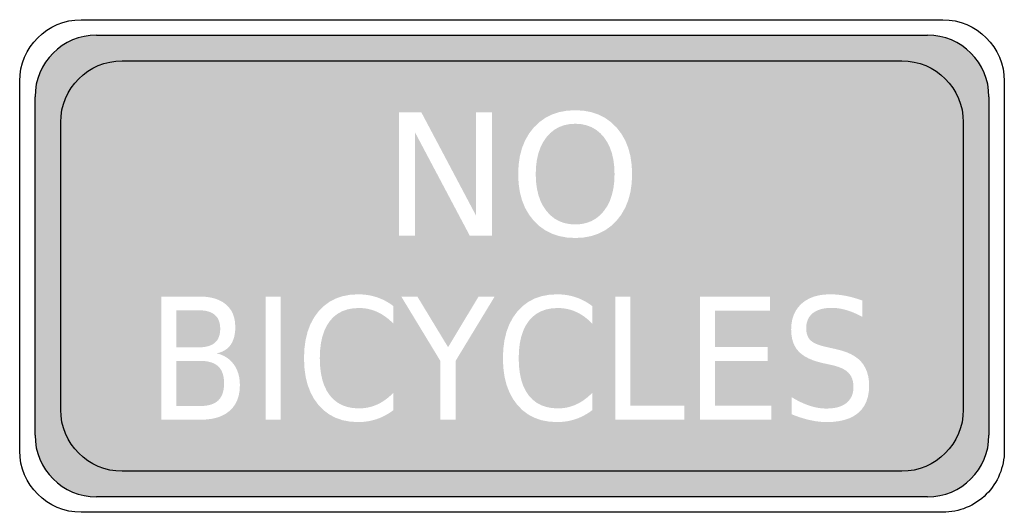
# Model space of a CAD drawing. Header units: inches. Extents: x -0.5 to 0.5, y -0.25 to 0.25.
import ezdxf

# ---------------------------------------------------------------- set-up
doc = ezdxf.new("R2010")
doc.units = ezdxf.units.IN
doc.header["$MEASUREMENT"] = 0

msp = doc.modelspace()

# ---------------------------------------------------------------- hatches: boundary and pattern name
h = msp.add_hatch(color=7)
h.paths.add_polyline_path([(0.43809, 0.23223), (0.44579, 0.22962), (0.45308, 0.22602), (0.45988, 0.22149), (0.46607, 0.21607), (0.47149, 0.20988), (0.47602, 0.20308), (0.47962, 0.19579), (0.48223, 0.18809), (0.48383, 0.18009), (0.48437, 0.17187), (0.48437, -0.17188), (0.48383, -0.18009), (0.48223, -0.1881), (0.47962, -0.19579), (0.47602, -0.20309), (0.47149, -0.20988), (0.46607, -0.21607), (0.45988, -0.2215), (0.45308, -0.22603), (0.44579, -0.22962), (0.43809, -0.23224), (0.43009, -0.23383), (0.42187, -0.23438), (-0.42188, -0.23438), (-0.43036, -0.23381), (-0.43849, -0.23214), (-0.4462, -0.22947), (-0.45342, -0.22584), (-0.46007, -0.22135), (-0.46607, -0.21607), (-0.47135, -0.21007), (-0.47584, -0.20342), (-0.47946, -0.1962), (-0.48214, -0.18849), (-0.48381, -0.18036), (-0.48438, -0.17188), (-0.48438, 0.17187), (-0.48381, 0.18035), (-0.48214, 0.18849), (-0.47946, 0.1962), (-0.47584, 0.20342), (-0.47135, 0.21007), (-0.46607, 0.21607), (-0.46007, 0.22135), (-0.45342, 0.22584), (-0.4462, 0.22946), (-0.43849, 0.23214), (-0.43036, 0.2338), (-0.42188, 0.23437), (0.42187, 0.23437), (0.43009, 0.23383), (0.43809, 0.23223)])
h.paths.add_polyline_path([(-0.12312, -0.05593), (-0.12053, -0.05847), (-0.12053, -0.04064), (-0.12317, -0.03874), (-0.12587, -0.03701), (-0.12864, -0.03544), (-0.13146, -0.03403), (-0.13435, -0.0328), (-0.13729, -0.03172), (-0.1403, -0.03081), (-0.14337, -0.03007), (-0.14651, -0.02949), (-0.14972, -0.02908), (-0.15298, -0.02883), (-0.15632, -0.02875), (-0.16453, -0.02923), (-0.17214, -0.03068), (-0.17915, -0.03309), (-0.18555, -0.03647), (-0.19136, -0.04081), (-0.19656, -0.04612), (-0.20105, -0.05227), (-0.20472, -0.05912), (-0.20758, -0.06669), (-0.20962, -0.07496), (-0.21084, -0.08394), (-0.21125, -0.09364), (-0.21084, -0.1033), (-0.20962, -0.11226), (-0.20758, -0.12052), (-0.20472, -0.12807), (-0.20105, -0.13492), (-0.19656, -0.14107), (-0.19136, -0.14637), (-0.18555, -0.15072), (-0.17915, -0.1541), (-0.17214, -0.15651), (-0.16453, -0.15796), (-0.15632, -0.15844), (-0.15303, -0.15835), (-0.1498, -0.1581), (-0.14663, -0.15769), (-0.14351, -0.1571), (-0.14045, -0.15635), (-0.13744, -0.15542), (-0.13449, -0.15434), (-0.13159, -0.15308), (-0.12875, -0.15166), (-0.12596, -0.15007), (-0.12321, -0.14831), (-0.12053, -0.14638), (-0.12053, -0.12872), (-0.12312, -0.13126), (-0.12576, -0.13357), (-0.12847, -0.13567), (-0.13123, -0.13754), (-0.13404, -0.13918), (-0.13691, -0.14061), (-0.13985, -0.14181), (-0.14284, -0.14279), (-0.14589, -0.14356), (-0.149, -0.1441), (-0.15218, -0.14443), (-0.15541, -0.14454), (-0.16159, -0.14418), (-0.16727, -0.14308), (-0.17244, -0.14126), (-0.17711, -0.13872), (-0.18128, -0.13544), (-0.18495, -0.13144), (-0.18808, -0.12675), (-0.19064, -0.12141), (-0.19264, -0.11544), (-0.19406, -0.10881), (-0.19491, -0.10155), (-0.1952, -0.09364), (-0.19491, -0.0857), (-0.19406, -0.07841), (-0.19264, -0.07177), (-0.19064, -0.06578), (-0.18808, -0.06044), (-0.18495, -0.05575), (-0.18128, -0.05175), (-0.17711, -0.04847), (-0.17244, -0.04592), (-0.16727, -0.0441), (-0.16159, -0.04301), (-0.15541, -0.04265), (-0.15218, -0.04276), (-0.149, -0.04309), (-0.14589, -0.04363), (-0.14284, -0.0444), (-0.13985, -0.04538), (-0.13691, -0.04658), (-0.13404, -0.04801), (-0.13123, -0.04965), (-0.12847, -0.05152), (-0.12576, -0.05362), (-0.12312, -0.05593)], flags=0)
h.paths.add_polyline_path([(0.0789, -0.05593), (0.08149, -0.05847), (0.08149, -0.04064), (0.07885, -0.03874), (0.07615, -0.03701), (0.07338, -0.03544), (0.07056, -0.03403), (0.06767, -0.0328), (0.06473, -0.03172), (0.06172, -0.03081), (0.05864, -0.03007), (0.0555, -0.02949), (0.0523, -0.02908), (0.04903, -0.02883), (0.0457, -0.02875), (0.03749, -0.02923), (0.02988, -0.03068), (0.02287, -0.03309), (0.01646, -0.03647), (0.01066, -0.04081), (0.00546, -0.04612), (0.00097, -0.05227), (-0.0027, -0.05912), (-0.00556, -0.06669), (-0.0076, -0.07496), (-0.00882, -0.08394), (-0.00923, -0.09364), (-0.00882, -0.1033), (-0.0076, -0.11226), (-0.00556, -0.12052), (-0.0027, -0.12807), (0.00097, -0.13492), (0.00546, -0.14107), (0.01066, -0.14637), (0.01646, -0.15072), (0.02287, -0.1541), (0.02988, -0.15651), (0.03749, -0.15796), (0.0457, -0.15844), (0.04899, -0.15835), (0.05222, -0.1581), (0.05539, -0.15769), (0.05851, -0.1571), (0.06157, -0.15635), (0.06458, -0.15542), (0.06753, -0.15434), (0.07042, -0.15308), (0.07327, -0.15166), (0.07606, -0.15007), (0.0788, -0.14831), (0.08149, -0.14638), (0.08149, -0.12872), (0.0789, -0.13126), (0.07625, -0.13357), (0.07355, -0.13567), (0.07079, -0.13754), (0.06798, -0.13918), (0.0651, -0.14061), (0.06217, -0.14181), (0.05918, -0.14279), (0.05613, -0.14356), (0.05301, -0.1441), (0.04984, -0.14443), (0.0466, -0.14454), (0.04043, -0.14418), (0.03475, -0.14308), (0.02957, -0.14126), (0.0249, -0.13872), (0.02073, -0.13544), (0.01707, -0.13144), (0.01393, -0.12675), (0.01137, -0.12141), (0.00938, -0.11544), (0.00796, -0.10881), (0.0071, -0.10155), (0.00682, -0.09364), (0.0071, -0.0857), (0.00796, -0.07841), (0.00938, -0.07177), (0.01137, -0.06578), (0.01393, -0.06044), (0.01707, -0.05575), (0.02073, -0.05175), (0.0249, -0.04847), (0.02957, -0.04592), (0.03475, -0.0441), (0.04043, -0.04301), (0.0466, -0.04265), (0.04984, -0.04276), (0.05301, -0.04309), (0.05613, -0.04363), (0.05918, -0.0444), (0.06217, -0.04538), (0.0651, -0.04658), (0.06798, -0.04801), (0.07079, -0.04965), (0.07355, -0.05152), (0.07625, -0.05362), (0.0789, -0.05593)], flags=0)
h.paths.add_polyline_path([(0.35306, -0.05014), (0.35592, -0.05161), (0.35592, -0.03511), (0.35307, -0.0341), (0.35024, -0.03317), (0.34743, -0.03233), (0.34464, -0.03158), (0.34187, -0.03092), (0.33912, -0.03034), (0.33639, -0.02985), (0.33368, -0.02946), (0.33098, -0.02915), (0.3283, -0.02893), (0.32564, -0.02879), (0.32299, -0.02875), (0.31706, -0.02902), (0.31157, -0.02981), (0.30652, -0.03114), (0.30191, -0.03299), (0.29775, -0.03538), (0.29402, -0.03829), (0.29081, -0.04167), (0.28818, -0.04544), (0.28614, -0.0496), (0.28468, -0.05415), (0.2838, -0.05909), (0.28351, -0.06442), (0.28372, -0.06901), (0.28436, -0.07326), (0.28541, -0.07716), (0.28689, -0.08071), (0.28879, -0.08392), (0.29112, -0.08677), (0.29392, -0.08933), (0.29724, -0.09165), (0.30109, -0.09374), (0.30545, -0.09559), (0.31035, -0.0972), (0.31576, -0.09858), (0.32503, -0.10059), (0.32872, -0.10152), (0.33204, -0.1026), (0.335, -0.10383), (0.3376, -0.1052), (0.33984, -0.10671), (0.34172, -0.10837), (0.34327, -0.11021), (0.34454, -0.11228), (0.34553, -0.11457), (0.34624, -0.11708), (0.34666, -0.11981), (0.34681, -0.12277), (0.34661, -0.12615), (0.34602, -0.12927), (0.34503, -0.13211), (0.34366, -0.13468), (0.34189, -0.13698), (0.33972, -0.13901), (0.3372, -0.14075), (0.33434, -0.14218), (0.33115, -0.14328), (0.32763, -0.14408), (0.32378, -0.14455), (0.3196, -0.14471), (0.31673, -0.14463), (0.31384, -0.14438), (0.31094, -0.14398), (0.30802, -0.14341), (0.30508, -0.14267), (0.30212, -0.14178), (0.29915, -0.14072), (0.29615, -0.13951), (0.29314, -0.13814), (0.2901, -0.13661), (0.28704, -0.13492), (0.28396, -0.13307), (0.28396, -0.15048), (0.28716, -0.15174), (0.29032, -0.15289), (0.29345, -0.15394), (0.29654, -0.15488), (0.29959, -0.15571), (0.30261, -0.15643), (0.30558, -0.15704), (0.3085, -0.15755), (0.31136, -0.15794), (0.31417, -0.15822), (0.31691, -0.15838), (0.3196, -0.15844), (0.32638, -0.15818), (0.33258, -0.1574), (0.33822, -0.15609), (0.3433, -0.15427), (0.3478, -0.15193), (0.35174, -0.14906), (0.35509, -0.14569), (0.35783, -0.14183), (0.35996, -0.13749), (0.36149, -0.13265), (0.3624, -0.12733), (0.3627, -0.12152), (0.36248, -0.11661), (0.3618, -0.11204), (0.36068, -0.10782), (0.3591, -0.10393), (0.35708, -0.10039), (0.3546, -0.09719), (0.35166, -0.09432), (0.34821, -0.09175), (0.34427, -0.08948), (0.33983, -0.08752), (0.3349, -0.08586), (0.32947, -0.08451), (0.32028, -0.08242), (0.31633, -0.08151), (0.31283, -0.08051), (0.30978, -0.07941), (0.30717, -0.07823), (0.30501, -0.07696), (0.30329, -0.07559), (0.30192, -0.07407), (0.3008, -0.07232), (0.29993, -0.07035), (0.2993, -0.06815), (0.29893, -0.06573), (0.29881, -0.06308), (0.29899, -0.05991), (0.29956, -0.05699), (0.30049, -0.05433), (0.3018, -0.05191), (0.30349, -0.04975), (0.30555, -0.04784), (0.30796, -0.0462), (0.31068, -0.04486), (0.31372, -0.04382), (0.31707, -0.04308), (0.32074, -0.04263), (0.32473, -0.04248), (0.32713, -0.04254), (0.32956, -0.04273), (0.33202, -0.04305), (0.33451, -0.04349), (0.33702, -0.04405), (0.33957, -0.04474), (0.34216, -0.04556), (0.3448, -0.04651), (0.3475, -0.04759), (0.35025, -0.0488), (0.35306, -0.05014)], flags=0)
h.paths.add_polyline_path([(-0.30186, -0.03302), (-0.30655, -0.0319), (-0.31169, -0.03123), (-0.31727, -0.03101), (-0.35615, -0.03101), (-0.35615, -0.15601), (-0.31576, -0.15601), (-0.3097, -0.15576), (-0.30412, -0.155), (-0.29902, -0.15373), (-0.2944, -0.15195), (-0.29026, -0.14967), (-0.2866, -0.14688), (-0.28347, -0.14363), (-0.28091, -0.13995), (-0.27892, -0.13585), (-0.27749, -0.13133), (-0.27664, -0.12638), (-0.27635, -0.12101), (-0.27653, -0.11689), (-0.27704, -0.113), (-0.27791, -0.10935), (-0.27912, -0.10593), (-0.28067, -0.10274), (-0.28257, -0.09979), (-0.28478, -0.09712), (-0.28727, -0.09477), (-0.29004, -0.09275), (-0.29309, -0.09105), (-0.29641, -0.08967), (-0.30001, -0.08861), (-0.29702, -0.08791), (-0.29429, -0.08693), (-0.2918, -0.08566), (-0.28956, -0.08411), (-0.28758, -0.08228), (-0.28585, -0.08016), (-0.28437, -0.07777), (-0.28317, -0.07511), (-0.28223, -0.0722), (-0.28156, -0.06903), (-0.28116, -0.0656), (-0.28102, -0.0619), (-0.28129, -0.05715), (-0.28207, -0.05278), (-0.28338, -0.04878), (-0.28521, -0.04516), (-0.28757, -0.04192), (-0.29044, -0.03905), (-0.29381, -0.03659), (-0.29761, -0.03458), (-0.30186, -0.03302)], flags=0)
h.paths.add_polyline_path([(-0.25028, -0.15601), (-0.23506, -0.15601), (-0.23506, -0.03101), (-0.25028, -0.03101), (-0.25028, -0.15601)], flags=0)
h.paths.add_polyline_path([(-0.06492, -0.08242), (-0.09611, -0.03101), (-0.11246, -0.03101), (-0.07268, -0.09648), (-0.07268, -0.15601), (-0.05738, -0.15601), (-0.05738, -0.09648), (-0.0176, -0.03101), (-0.03395, -0.03101), (-0.06492, -0.08242)], flags=0)
h.paths.add_polyline_path([(0.12022, -0.14178), (0.12022, -0.03101), (0.105, -0.03101), (0.105, -0.15601), (0.175, -0.15601), (0.175, -0.14178), (0.12022, -0.14178)], flags=0)
h.paths.add_polyline_path([(0.26211, -0.04524), (0.26211, -0.03101), (0.19098, -0.03101), (0.19098, -0.15601), (0.26347, -0.15601), (0.26347, -0.14178), (0.2062, -0.14178), (0.2062, -0.09648), (0.25977, -0.09648), (0.25977, -0.08225), (0.2062, -0.08225), (0.2062, -0.04524), (0.26211, -0.04524)], flags=0)
h.paths.add_polyline_path([(0.09458, 0.15029), (0.08787, 0.15371), (0.08057, 0.15616), (0.07269, 0.15763), (0.06422, 0.15812), (0.05572, 0.15763), (0.04781, 0.15616), (0.04049, 0.15371), (0.03376, 0.15029), (0.02762, 0.14588), (0.02206, 0.1405), (0.01724, 0.13429), (0.01329, 0.12741), (0.01022, 0.11987), (0.00803, 0.11166), (0.00672, 0.10278), (0.00628, 0.09323), (0.00672, 0.08369), (0.00803, 0.07482), (0.01022, 0.06661), (0.01329, 0.05908), (0.01724, 0.05221), (0.02206, 0.04601), (0.02762, 0.04064), (0.03376, 0.03625), (0.04049, 0.03283), (0.04781, 0.03039), (0.05572, 0.02892), (0.06422, 0.02843), (0.07269, 0.02892), (0.08057, 0.03039), (0.08787, 0.03284), (0.09458, 0.03627), (0.10071, 0.04067), (0.10624, 0.04606), (0.11105, 0.05226), (0.11499, 0.05913), (0.11805, 0.06666), (0.12024, 0.07486), (0.12155, 0.08371), (0.12199, 0.09323), (0.12155, 0.10278), (0.12024, 0.11166), (0.11805, 0.11987), (0.11499, 0.12741), (0.11105, 0.13429), (0.10624, 0.1405), (0.10071, 0.14588), (0.09458, 0.15029)], flags=0)
h.paths.add_polyline_path([(-0.02018, 0.03086), (-0.02018, 0.15586), (-0.03659, 0.15586), (-0.03659, 0.05129), (-0.09201, 0.15586), (-0.11479, 0.15586), (-0.11479, 0.03086), (-0.09838, 0.03086), (-0.09838, 0.13543), (-0.04295, 0.03086), (-0.02018, 0.03086)], flags=0)
for points in [[(0.04302, 0.13829), (0.04769, 0.14096), (0.05278, 0.14286), (0.05829, 0.14401), (0.06422, 0.14439), (0.07014, 0.14401), (0.07564, 0.14286), (0.08072, 0.14096), (0.08537, 0.13829), (0.08959, 0.13485), (0.09339, 0.13066), (0.09668, 0.12581), (0.09937, 0.1204), (0.10146, 0.11444), (0.10296, 0.10792), (0.10385, 0.10086), (0.10415, 0.09323), (0.10385, 0.08564), (0.10296, 0.07859), (0.10146, 0.07209), (0.09937, 0.06615), (0.09668, 0.06075), (0.09339, 0.05589), (0.08959, 0.0517), (0.08537, 0.04827), (0.08072, 0.0456), (0.07564, 0.04369), (0.07014, 0.04254), (0.06422, 0.04216), (0.05829, 0.04254), (0.05278, 0.04369), (0.04769, 0.0456), (0.04302, 0.04827), (0.03878, 0.0517), (0.03495, 0.05589), (0.03164, 0.06075), (0.02893, 0.06615), (0.02682, 0.07209), (0.02532, 0.07859), (0.02441, 0.08564), (0.02411, 0.09323), (0.02441, 0.10086), (0.02532, 0.10792), (0.02682, 0.11444), (0.02893, 0.1204), (0.03164, 0.12581), (0.03495, 0.13066), (0.03878, 0.13485), (0.04302, 0.13829)], [(-0.3116, -0.08207), (-0.31484, -0.08246), (-0.3184, -0.08258), (-0.34093, -0.08258), (-0.34093, -0.04491), (-0.3184, -0.04491), (-0.31484, -0.04504), (-0.3116, -0.04543), (-0.30867, -0.04608), (-0.30606, -0.04699), (-0.30376, -0.04816), (-0.30178, -0.0496), (-0.30011, -0.05129), (-0.29875, -0.05325), (-0.29769, -0.05548), (-0.29693, -0.05797), (-0.29647, -0.06073), (-0.29632, -0.06375), (-0.29647, -0.06679), (-0.29693, -0.06957), (-0.29769, -0.07207), (-0.29875, -0.0743), (-0.30011, -0.07625), (-0.30178, -0.07794), (-0.30376, -0.07936), (-0.30606, -0.08052), (-0.30867, -0.08142), (-0.3116, -0.08207)], [(-0.3126, -0.14196), (-0.31652, -0.14211), (-0.34093, -0.14211), (-0.34093, -0.09632), (-0.31652, -0.09632), (-0.3126, -0.09647), (-0.30903, -0.09693), (-0.30582, -0.09771), (-0.30297, -0.09879), (-0.30047, -0.10018), (-0.29832, -0.10188), (-0.29651, -0.10391), (-0.29503, -0.10628), (-0.29388, -0.10899), (-0.29306, -0.11204), (-0.29257, -0.11544), (-0.2924, -0.11917), (-0.29257, -0.12289), (-0.29306, -0.12627), (-0.29388, -0.12931), (-0.29503, -0.13203), (-0.29651, -0.13441), (-0.29832, -0.13646), (-0.30047, -0.13819), (-0.30297, -0.1396), (-0.30582, -0.1407), (-0.30903, -0.14148), (-0.3126, -0.14196)]]:
    msp.add_hatch(color=7).paths.add_polyline_path(points)

# ---------------------------------------------------------------- linework, layer by layer
at = {"color": 7}
for p, q in [((-0.42188, 0.23437), (0.42187, 0.23437)), ((-0.48438, -0.17188), (-0.48438, 0.17187)), ((0.48437, 0.17187), (0.48437, -0.17188)), ((0.42187, -0.23438), (-0.42188, -0.23438))]:
    msp.add_line(p, q, dxfattribs=at)
for points in [[(-0.4375, 0.25), (0.4375, 0.25)], [(-0.39583, 0.20833), (0.39583, 0.20833)], [(-0.5, -0.1875), (-0.5, 0.1875)], [(0.5, 0.1875), (0.5, -0.1875)], [(-0.45833, -0.14584), (-0.45833, 0.14583)], [(0.45833, 0.14583), (0.45833, -0.14584)], [(0.39583, -0.20834), (-0.39583, -0.20834)], [(0.4375, -0.25), (-0.4375, -0.25)]]:
    msp.add_lwpolyline(points, dxfattribs=at)
for points in [[(-0.5, 0.1875), (-0.5, 0.22202), (-0.47202, 0.25), (-0.4375, 0.25)], [(0.4375, 0.25), (0.47202, 0.25), (0.5, 0.22202), (0.5, 0.1875)], [(-0.42188, 0.23437), (-0.45639, 0.23437), (-0.48438, 0.20639), (-0.48438, 0.17187)], [(0.48437, 0.17187), (0.48437, 0.20639), (0.45639, 0.23437), (0.42187, 0.23437)], [(-0.45833, 0.14583), (-0.45833, 0.18035), (-0.43035, 0.20833), (-0.39583, 0.20833)], [(0.39583, 0.20833), (0.43035, 0.20833), (0.45833, 0.18035), (0.45833, 0.14583)], [(-0.39583, -0.20834), (-0.43035, -0.20834), (-0.45833, -0.18035), (-0.45833, -0.14584)], [(0.45833, -0.14584), (0.45833, -0.18035), (0.43035, -0.20834), (0.39583, -0.20834)], [(-0.48438, -0.17188), (-0.48438, -0.20639), (-0.45639, -0.23438), (-0.42188, -0.23438)], [(0.42187, -0.23438), (0.45639, -0.23438), (0.48437, -0.20639), (0.48437, -0.17188)], [(-0.4375, -0.25), (-0.47202, -0.25), (-0.5, -0.22202), (-0.5, -0.1875)]]:
    msp.add_open_spline(points, degree=3, dxfattribs=at)
msp.add_open_spline([(0.5, -0.1875), (0.5, -0.20408), (0.49341, -0.21997), (0.48169, -0.2317), (0.46997, -0.24342), (0.45408, -0.25), (0.4375, -0.25)], degree=3, knots=[0, 0, 0, 0, 1, 1, 1, 2, 2, 2, 2], dxfattribs=at)

doc.saveas('drawing.dxf')
